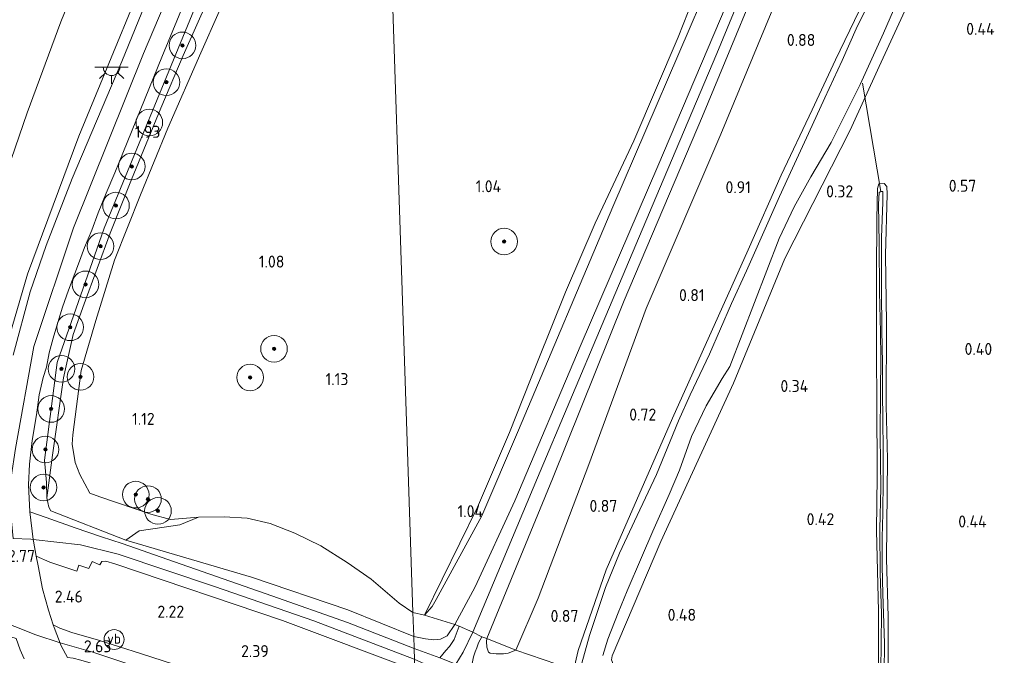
# Model space of a CAD drawing. Extents: x 126429 to 133038, y 413091 to 414846.
# Tile 30 of 256: x 126850 to 126998, y 414155 to 414251. Entities that reach past the tile are written whole.
import ezdxf
from ezdxf.enums import TextEntityAlignment as Align
from ezdxf.lldxf.tags import DXFTag

# ---------------------------------------------------------------- set-up
doc = ezdxf.new("R2010")
doc.units = 0
for name, color, linetype, lineweight in [('B-ME-BC-BETONVORM-GV', 50, 'Continuous', 18), ('B-ME-GR-BOOM-S', 90, 'Continuous', 25), ('B-ME-GR-GRAS-GV', 60, 'Continuous', 13), ('B-ME-GR-RIET-GV', 120, 'Continuous', 13), ('B-ME-GW-OPHOGING_KRUIN-G', 90, 'Continuous', 18), ('B-ME-GW-TALUD_KRUIN-G', 90, 'Continuous', 18), ('B-ME-GW-TALUD_TEEN-G', 90, 'Continuous', 18), ('B-ME-IE-MEUBILAIR_WEGMEUBILAIR-S', 7, 'Continuous', 25), ('B-ME-IE-TERREINAFSCHEIDING_DOORGANG-G', 210, 'Continuous', 18), ('B-ME-IE-TERREINAFSCHEIDING_KUNSTMATIG_HEKWERK-G', 20, 'IE-TERREINAFSCHEIDING-KUNSTMATIG', 18), ('B-ME-KW-KUNSTWERK_DUIKER-G', 170, 'Continuous', 18), ('B-ME-OG-HOOGTEPUNT-S', 7, 'Continuous', 25), ('B-ME-OG-WATER_SLOOT-G', 120, 'Continuous', 18), ('B-ME-OG-WATER_SLOOT-GV', 120, 'Continuous', 18), ('B-ME-VH-VERHARDING_ASFALT-GV', 252, 'Continuous', 18), ('B-ME-VH-VERHARDING_HALFVERHARDING-GV', 252, 'Continuous', 18), ('B-ME-VW-VERKEERSTEKEN_DRAAGCONSTRUCTIE-S', 7, 'Continuous', 25), ('B-ME-WH-WINTERBED-G', 150, 'WH-WINTERBED', 18)]:
    doc.layers.add(name, color=color, linetype=linetype, lineweight=lineweight)
doc.styles.add('NLCS-ISO', font='NLCS-ISO.ttf')
doc.styles.add('NLCS-ISO-ANNOTATIVE-T18', font='NLCS-ISO.ttf', dxfattribs={"height": 1.8})
doc.styles.get("Standard").update_dxf_attribs({"font": 'arial.ttf'})
doc.linetypes.add('IE-TERREINAFSCHEIDING-KUNSTMATIG', pattern='A,4,[82,NLCS.SHX,S=0.75,R=90,X=0,Y=0],4,-2', length=10)
tags = doc.linetypes.add('WH-WINTERBED', pattern='A,6,-3.5,["WB",Standard,S=1.8,R=0,X=-1.5,Y=-0.9],-3.5,6,-3.5,6,-3.5,6,-3.5,6,-3.5', length=51).pattern_tags.tags
tags[6] = DXFTag(74, 10)

# ---------------------------------------------------------------- blocks, each defined once
blk = doc.blocks.new('SAL-HOOGTELABEL-SO')
at = {"color": 0, "linetype": 'ByBlock', "lineweight": -2, "style": 'NLCS-ISO-ANNOTATIVE-T18'}
blk.add_attdef('HOOGTE', text='', height=1.8, dxfattribs=at).set_placement((2.79, 0), align=Align.RIGHT)
blk = doc.blocks.new('SGR-BOOM_01-SO')
at = {"linetype": 'ByBlock', "lineweight": 18}
h = blk.add_hatch(color=0, dxfattribs=at)
h.dxf.hatch_style = 1
edge = h.paths.add_edge_path()
edge.add_arc((0, 0), 0.25, 0, 360)
at = {"color": 0, "linetype": 'ByBlock', "lineweight": 18}
for radius in [2, 0.25]:
    blk.add_circle((0, 0), radius, dxfattribs=at)
blk = doc.blocks.new('SKL-ET_OV_LICHTPUNT-SO')
at = {"color": 0, "linetype": 'ByBlock', "lineweight": 18}
for points in [[(-1.25, 0), (-2.5, 0)], [(1.25, 0), (2.5, 0)], [(-0.92, -0.85), (-1.83, -1.7)], [(0, -1.25), (0, -2.5)], [(0.92, -0.85), (1.83, -1.7)]]:
    blk.add_lwpolyline(points, dxfattribs=at)
blk.add_lwpolyline([(0, 0), (1.25, 0, -1), (-1.25, 0)], format="xyb", close=True, dxfattribs=at)
blk = doc.blocks.new('SIE-WEG_PAAL_VERKEERSBORD-SO')
at = {"color": 0, "linetype": 'ByBlock', "lineweight": 18}
blk.add_circle((0, 0), 1.5, dxfattribs=at)
at = {"color": 0, "linetype": 'ByBlock', "lineweight": 18, "style": 'NLCS-ISO'}
blk.add_text('vb', height=1.5, dxfattribs=at).set_placement((0, 0.13), align=Align.MIDDLE_CENTER)

msp = doc.modelspace()

# ---------------------------------------------------------------- linework, layer by layer
at = {"layer": 'B-ME-BC-BETONVORM-GV'}
msp.add_polyline3d([(126865.506, 414172.231, 1.818), (126873.366, 414169.478, 2.027), (126887.987, 414164.408, 2.085), (126899.324, 414160.362, 2.063), (126909.327, 414156.493, 1.954), (126909.432, 414153.216, 2.059), (126889.581, 414160.669, 2.119), (126864.389, 414169.2, 1.824), (126863.038, 414169.582, 1.849), (126862.4379, 414169.5693, 1.8741), (126862.1464, 414169.0258, 2.037), (126860.9841, 414169.5669, 2.037), (126860.5094, 414168.5143, 2.1085), (126859.0221, 414168.983, 2.1635), (126858.6808, 414168.1088, 2.1965), (126854.6682, 414169.4397, 2.323), (126852.6184, 414170.325, 2.4791), (126852.2036, 414172.5841, 2.4325), (126852.168, 414172.8674, 2.4289), (126851.645, 414177.027, 2.376), (126854.082, 414176.141, 2.395), (126858.47, 414174.619, 2.137), (126862.404, 414173.256, 2.005)], close=True, dxfattribs=at)
msp.add_polyline3d([(127006.816, 414114.191, 0.859), (126987.394, 414122.053, 0.869), (126959.315, 414133.544, 0.973), (126936.646, 414142.704, 1.049), (126925.823, 414147.083, 1.385), (126918.917, 414149.791, 1.829), (126909.432, 414153.216, 2.059), (126909.327, 414156.493, 1.954), (126913.213, 414155.07, 2.025), (126915.604, 414154.117, 1.978), (126917.896, 414153.218, 2.001), (126926.71, 414149.896, 1.403), (126939.584, 414144.78, 1.123), (126958.75, 414136.943, 0.959), (126973.858, 414130.789, 0.889), (126988.971, 414124.682, 0.839), (126997.883, 414121.028, 0.831), (127011.948, 414115.304, 0.831)], dxfattribs=at)
at = {"layer": 'B-ME-GR-GRAS-GV'}
for points in [[(127000.261, 414324.498, 0.947), (126985.952, 414300.087, 1.111), (126975.245, 414276.628, 1.115), (126971.211, 414268.225, 1.133), (126964.901, 414256.716, 1.355), (126955.371, 414233.734, 1.343), (126944.192, 414207.563, 1.303), (126935.586, 414184.138, 1.279), (126927.958, 414164.037, 1.399), (126924.619, 414156.246, 1.511), (126920.25, 414157.964, 1.889), (126930.111, 414181.956, 2.001), (126940.877, 414208.732, 1.999), (126952.626, 414236.428, 1.973), (126964.284, 414264.65, 1.921), (126975.515, 414291.854, 1.933), (126986.42, 414319.144, 1.84), (126992.745, 414332.167, 1.747), (126994.678, 414337.172, 1.825), (126995.559, 414338.502, 1.813), (126996.737, 414340.227, 1.811), (126997.94, 414341.714, 1.791)], [(126930.778, 414154.125, 1.009), (126924.619, 414156.246, 1.511), (126927.958, 414164.037, 1.399), (126935.586, 414184.138, 1.279), (126944.192, 414207.563, 1.303), (126955.371, 414233.734, 1.343), (126964.901, 414256.716, 1.355), (126971.211, 414268.225, 1.133), (126975.245, 414276.628, 1.115), (126985.952, 414300.087, 1.111), (127000.261, 414324.498, 0.947)], [(126939.067, 414155.366, 0.298), (126946.395, 414172.574, 0.192), (126957.294, 414196.321, 0.14), (126964.984, 414215.07, 0.069), (126974.816, 414234.351, 0.25), (126979.138, 414243.899, 0.01), (126984.154, 414254.831, 0.262), (126987.994, 414262.687, 0.326), (126988.274, 414263.65, 0.326), (126988.367, 414264.372, 0.322), (126988.428, 414265.002, 0.322), (126988.435, 414265.643, 0.322), (126988.536, 414265.595, 0.376), (126988.725, 414266, 0.376), (126988.094, 414266.295, 0.464), (126988.979, 414268.184, 0.464), (126989.729, 414267.833, 0.464), (126989.917, 414268.235, 0.464), (126989.766, 414268.309, 0.464), (126993.028, 414273.704, 0.438), (126996.868, 414281.686, 0.4), (127011.592, 414315.547, 0.466)], [(126847.512, 414199.654, 2.229), (126851.313, 414212.702, 2.099), (126859.021, 414233.439, 2.019), (126872.239, 414265.617, 2.019)], [(126872.239, 414265.617, 2.019), (126859.021, 414233.439, 2.019), (126851.313, 414212.702, 2.099), (126847.512, 414199.654, 2.229)], [(126964.284, 414264.65, 1.921), (126952.626, 414236.428, 1.973), (126940.877, 414208.732, 1.999), (126930.111, 414181.956, 2.001), (126920.25, 414157.964, 1.889), (126919.48, 414158.243, 1.889), (126918.127, 414158.91, 1.902), (126916.106, 414159.842, 1.915), (126915.466, 414160.093, 1.907), (126918.482, 414165.743, 1.939), (126924.458, 414178.673, 2.093), (126934.392, 414202.183, 2.027), (126945.907, 414228.911, 2.019), (126958.021, 414257.466, 1.997)], [(126861.167, 414262.573, 0.86), (126856.281, 414250.59, 0.785), (126851.248, 414236.94, 0.785), (126846.402, 414222.903, 0.735)], [(126846.402, 414222.903, 0.735), (126851.248, 414236.94, 0.785), (126856.281, 414250.59, 0.785), (126861.167, 414262.573, 0.86)], [(126872.473, 414261.897, 2.204), (126865.443, 414244.645, 2.209), (126858, 414227.095, 2.115), (126854.112, 414217.011, 2.061), (126851.682, 414210.078, 2.057), (126849.136, 414200.552, 2.219)], [(126954.007, 414257.412, 0.984), (126939.169, 414222.801, 0.978), (126924.999, 414189.258, 0.968), (126919.487, 414176.408, 1.026), (126912.666, 414163.833, 0.968), (126912.047, 414162.785, 0.968), (126910.907, 414161.509, 1.174), (126918.832, 414177.69, 1.039), (126923.657, 414188.901, 1.069), (126927.875, 414199.526, 1.129), (126932.066, 414209.99, 1.084), (126936.537, 414220.343, 1.076), (126942.314, 414232.716, 1.084), (126948.992, 414248.297, 1.039), (126953.482, 414259.762, 1.046)], [(126876.346, 414252.559, 1.903), (126862.8, 414219.625, 1.908), (126855.768, 414199.427, 1.865), (126853.825, 414184.787, 2.039), (126854.128, 414181.422, 2.286), (126854.203, 414179.118, 2.288), (126854.522, 414177.729, 2.278), (126854.798, 414177.141, 2.274), (126866.033, 414172.752, 1.982), (126884.925, 414167.183, 2.013), (126899.398, 414162.291, 2.013), (126909.284, 414158.281, 1.901), (126909.327, 414156.493, 1.954), (126899.324, 414160.362, 2.063), (126887.987, 414164.408, 2.085), (126873.366, 414169.478, 2.027), (126865.506, 414172.231, 1.818), (126862.404, 414173.256, 2.005), (126858.47, 414174.619, 2.137), (126854.082, 414176.141, 2.395), (126851.645, 414177.027, 2.376), (126851.468, 414181.052, 2.252), (126851.584, 414184.161, 2.222), (126851.975, 414187.713, 2.198), (126852.653, 414191.591, 2.194), (126853.023, 414194.57, 2.132), (126853.627, 414197.18, 2.116), (126854.142, 414198.75, 2.106), (126854.569, 414200.893, 2.1), (126855.143, 414203.092, 2.088), (126855.873, 414205.464, 2.088), (126856.571, 414207.747, 2.082), (126857.457, 414210.293, 2.088), (126858.963, 414214.261, 2.084), (126859.839, 414216.691, 2.076), (126860.945, 414219.335, 2.076), (126861.88, 414221.9, 2.078), (126863.108, 414224.862, 2.08), (126864.394, 414227.935, 2.098), (126865.689, 414231.125, 2.114), (126871.47, 414245.307, 2.164), (126876.311, 414257.134, 2.18)], [(126958.021, 414257.466, 1.997), (126945.907, 414228.911, 2.019), (126934.392, 414202.183, 2.027), (126924.458, 414178.673, 2.093), (126918.482, 414165.743, 1.939), (126915.466, 414160.093, 1.907), (126910.907, 414161.509, 1.174), (126912.047, 414162.785, 0.968), (126912.666, 414163.833, 0.968), (126919.487, 414176.408, 1.026), (126924.999, 414189.258, 0.968), (126939.169, 414222.801, 0.978), (126954.007, 414257.412, 0.984)], [(126978.418, 414255.076, -0.566), (126975.715, 414249.562, -0.566), (126973.586, 414244.817, -0.566), (126970.98, 414239.177, -0.566), (126968.545, 414233.816, -0.566), (126966.157, 414228.614, -0.566), (126964.167, 414224.391, -0.566), (126961.222, 414217.731, -0.566), (126959.222, 414213.204, -0.566), (126956.965, 414208.302, -0.566), (126953.683, 414200.702, -0.566), (126950.798, 414194.586, -0.566), (126949.041, 414190.658, -0.566), (126945.724, 414182.634, -0.566), (126942.836, 414176.458, -0.566), (126940.148, 414170.781, -0.566), (126938.085, 414165.629, -0.566), (126935.667, 414158.424, -0.566), (126934.489, 414154.253, -0.566)], [(126984.154, 414254.831, 0.262), (126979.138, 414243.899, 0.01), (126974.816, 414234.351, 0.25), (126964.984, 414215.07, 0.069), (126957.294, 414196.321, 0.14), (126946.395, 414172.574, 0.192), (126939.067, 414155.366, 0.298)], [(126976.149, 414252.266, 0.497), (126972.613, 414244.917, 0.497), (126969.092, 414237.407, 0.572), (126964.436, 414227.566, 0.535), (126959.489, 414216.359, 0.535), (126948.142, 414191.054, 0.456), (126938.169, 414168.317, 0.488), (126933.967, 414156.176, 0.707), (126933.275, 414153.132, 0.671)], [(126933.275, 414153.132, 0.671), (126933.967, 414156.176, 0.707), (126938.169, 414168.317, 0.488), (126948.142, 414191.054, 0.456), (126959.489, 414216.359, 0.535), (126964.436, 414227.566, 0.535), (126969.092, 414237.407, 0.572), (126972.613, 414244.917, 0.497), (126976.149, 414252.266, 0.497)], [(126937.668, 414155.414, -0.566), (126938.422, 414157.879, -0.566), (126939.958, 414161.854, -0.566), (126941.327, 414165.127, -0.566), (126943.446, 414170.156, -0.566), (126945.171, 414174.092, -0.566), (126947.631, 414179.615, -0.566), (126949.176, 414183.266, -0.566), (126950.952, 414188.327, -0.566), (126953.197, 414192.906, -0.566), (126955.588, 414197.034, -0.566), (126956.704, 414198.838, -0.566), (126964.13, 414218.063, -0.566), (126966.389, 414222.843, -0.566), (126968.907, 414227.338, -0.566), (126971.92, 414232.47, -0.566), (126976.314, 414241.192, -0.566), (126979.811, 414248.917, -0.566), (126981.785, 414253.535, -0.566)], [(126980.449, 414147.164, 0.372), (126980.493, 414161.214, 0.394), (126980.251, 414169.97, 0.267), (126980.408, 414184.928, 0.184), (126980.18, 414192.913, 0.139), (126980.25, 414205.363, 0.169), (126980.12, 414215.593, 0.177), (126980.337, 414224.717, 0.169), (126980.275, 414225.853, 0.177), (126979.886, 414226.312, 0.147), (126979.095, 414226.259, 0.154), (126978.89, 414225.598, 0.177), (126978.771, 414221.026, 0.199), (126978.722, 414212.665, 0.192), (126978.739, 414200.354, 0.192), (126978.771, 414193.732, 0.192), (126978.84, 414182.35, 0.192), (126978.739, 414174.214, 0.214), (126979.024, 414162.075, 0.244), (126979.041, 414152.68, 0.259)], [(126979.041, 414152.68, 0.259), (126979.024, 414162.075, 0.244), (126978.739, 414174.214, 0.214), (126978.84, 414182.35, 0.192), (126978.771, 414193.732, 0.192), (126978.739, 414200.354, 0.192), (126978.722, 414212.665, 0.192), (126978.771, 414221.026, 0.199), (126978.89, 414225.598, 0.177), (126979.095, 414226.259, 0.154), (126979.886, 414226.312, 0.147), (126980.275, 414225.853, 0.177), (126980.337, 414224.717, 0.169), (126980.12, 414215.593, 0.177), (126980.25, 414205.363, 0.169), (126980.18, 414192.913, 0.139), (126980.408, 414184.928, 0.184), (126980.251, 414169.97, 0.267), (126980.493, 414161.214, 0.394), (126980.449, 414147.164, 0.372)], [(126979.892, 414152.898, -0.219), (126979.923, 414157.271, -0.219), (126979.775, 414161.751, -0.219), (126979.715, 414164.669, -0.219), (126979.598, 414168.864, -0.219), (126979.585, 414173.137, -0.219), (126979.691, 414176.758, -0.219), (126979.727, 414181.859, -0.219), (126979.738, 414186.232, -0.219), (126979.678, 414190.911, -0.219), (126979.654, 414194.881, -0.219), (126979.646, 414199.295, -0.219), (126979.56, 414204.36, -0.219), (126979.504, 414210.315, -0.219), (126979.496, 414218.232, -0.219), (126979.701, 414223.51, -0.219), (126979.675, 414225.11, -0.219), (126979.392, 414225.1, -0.219), (126979.164, 414224.966, -0.219), (126979.062, 414223.208, -0.219), (126979.14, 414217.293, -0.219), (126979.21, 414210.021, -0.219), (126979.345, 414204.003, -0.219), (126979.39, 414200.073, -0.219), (126979.335, 414195.013, -0.219), (126979.308, 414188.434, -0.219), (126979.42, 414180.594, -0.219), (126979.225, 414174.425, -0.219), (126979.317, 414167.78, -0.219), (126979.51, 414161.699, -0.219), (126979.412, 414153.057, -0.219)], [(126717.8953, 414212.8021, 2.5875), (126726.6448, 414209.4188, 2.579), (126735.1433, 414206.2452, 2.5875), (126743.2023, 414203.3026, 2.6045), (126751.1566, 414200.3602, 2.6215), (126758.5248, 414197.6279, 2.6045), (126766.8722, 414194.543, 2.579), (126774.6799, 414191.6007, 2.579), (126781.2315, 414189.0161, 2.5875), (126788.2225, 414186.0959, 2.613), (126791.3281, 414184.7154, 2.63), (126794.2418, 414183.2783, 2.579), (126800.9807, 414179.8138, 2.562), (126809.3102, 414175.4887, 2.596), (126815.6305, 414172.2342, 2.596), (126822.1185, 414169.0215, 2.579), (126827.644, 414166.4801, 2.579), (126833.6302, 414163.9801, 2.596), (126839.4874, 414161.5579, 2.579), (126844.1763, 414159.8553, 2.613), (126847.5045, 414158.6363, 2.613), (126849.5769, 414157.9634, 2.596), (126850.1833, 414156.2648, 2.651), (126850.8101, 414154.9215, 2.6601)], [(126878.6417, 414152.3963, 2.563), (126868.275, 414155.7449, 2.548), (126861.9476, 414157.7337, 2.608), (126857.9399, 414158.8728, 2.608), (126856.1335, 414159.5521, 2.593), (126855.1561, 414160.0122, 2.6097), (126854.4238, 414162.242, 2.6025), (126853.5401, 414165.4425, 2.5685), (126852.8842, 414168.877, 2.509), (126852.6184, 414170.325, 2.4791), (126854.6682, 414169.4397, 2.323), (126858.6808, 414168.1088, 2.1965), (126859.0221, 414168.983, 2.1635), (126860.5094, 414168.5143, 2.1085), (126860.9841, 414169.5669, 2.037), (126862.1464, 414169.0258, 2.037), (126862.4379, 414169.5693, 1.8741), (126863.038, 414169.582, 1.849), (126864.389, 414169.2, 1.824), (126889.581, 414160.669, 2.119), (126909.432, 414153.216, 2.059)], [(126918.23, 414155.232, 1.929), (126918.488, 414155.962, 1.893), (126918.759, 414156.572, 1.871), (126919.002, 414157.335, 1.851), (126919.48, 414158.243, 1.889), (126920.25, 414157.964, 1.889), (126920.218, 414157.54, 1.875), (126920.231, 414156.691, 1.839), (126920.486, 414155.912, 1.823), (126920.731, 414155.771, 1.767), (126921.64, 414155.66, 1.701), (126922.774, 414155.693, 1.643), (126923.467, 414155.792, 1.561), (126924.619, 414156.246, 1.511), (126930.778, 414154.125, 1.009)]]:
    msp.add_polyline3d(points, dxfattribs=at)
for points in [[(126855.06, 414185.528, 1.763), (126854.203, 414179.118, 2.288), (126854.128, 414181.422, 2.286), (126853.825, 414184.787, 2.039), (126855.768, 414199.427, 1.865), (126862.8, 414219.625, 1.908), (126876.346, 414252.559, 1.903), (126889.886, 414285.933, 2.008), (126903.739, 414317.932, 1.92), (126904.053, 414315.454, 1.591), (126901.524, 414308.789, 1.651), (126898.091, 414300.42, 1.568), (126894.912, 414293.742, 1.568), (126890.038, 414281.44, 1.681), (126886.188, 414273.25, 1.711), (126882.371, 414263.944, 1.613), (126878.38, 414253.854, 1.606), (126874.687, 414245.536, 1.643), (126871.294, 414237.631, 1.658), (126866.892, 414226.931, 1.658), (126863.696, 414218.876, 1.613), (126859.783, 414208.236, 1.531), (126858.152, 414203.662, 1.516), (126856.681, 414197.116, 1.531)], [(126909.159, 414161.886, 1.137), (126909.284, 414158.281, 1.901), (126899.398, 414162.291, 2.013), (126884.925, 414167.183, 2.013), (126866.033, 414172.752, 1.982), (126868.059, 414174.167, 1.397), (126871.791, 414174.72, 1.12), (126874.156, 414175.046, 1.075), (126876.983, 414176.23, 1.077), (126880.815, 414176.252, 1.069), (126884.273, 414176.046, 1.047), (126887.706, 414175.253, 1.114), (126891.436, 414173.799, 1.174), (126895.35, 414171.912, 1.174), (126899.278, 414169.396, 1.204), (126902.882, 414166.873, 1.219), (126907.07, 414163.312, 1.189)], [(126913.298, 414157.873, 1.907), (126912.276, 414157.783, 1.907), (126911.041, 414157.924, 1.907), (126909.284, 414158.281, 1.901), (126909.159, 414161.886, 1.137), (126910.907, 414161.509, 1.174), (126915.466, 414160.093, 1.907), (126914.291, 414158.391, 1.907)], [(126915.324, 414157.808, 1.915), (126914.639, 414156.803, 1.939), (126914.089, 414156.171, 1.959), (126913.213, 414155.07, 2.025), (126909.327, 414156.493, 1.954), (126909.284, 414158.281, 1.901), (126911.041, 414157.924, 1.907), (126912.276, 414157.783, 1.907), (126913.298, 414157.873, 1.907), (126914.291, 414158.391, 1.907), (126915.466, 414160.093, 1.907), (126916.106, 414159.842, 1.915)], [(126922.774, 414155.693, 1.643), (126921.64, 414155.66, 1.701), (126920.731, 414155.771, 1.767), (126920.486, 414155.912, 1.823), (126920.231, 414156.691, 1.839), (126920.218, 414157.54, 1.875), (126920.25, 414157.964, 1.889), (126924.619, 414156.246, 1.511), (126923.467, 414155.792, 1.561)]]:
    msp.add_polyline3d(points, close=True, dxfattribs=at)
at = {"layer": 'B-ME-GR-RIET-GV'}
for points in [[(126904.276, 414308.522, 1.229), (126909.159, 414161.886, 1.137), (126907.07, 414163.312, 1.189), (126902.882, 414166.873, 1.219), (126899.278, 414169.396, 1.204), (126895.35, 414171.912, 1.174), (126891.436, 414173.799, 1.174), (126887.706, 414175.253, 1.114), (126884.273, 414176.046, 1.047), (126880.815, 414176.252, 1.069), (126876.983, 414176.23, 1.077), (126872.773, 414175.88, 0.994), (126869.825, 414176.652, 1.017), (126862.15, 414179.244, 1.114), (126860.654, 414179.814, 1.159), (126859.129, 414182.614, 1.092), (126858.431, 414184.417, 1.229), (126857.978, 414187.152, 1.229), (126858.079, 414188.587, 1.229), (126859.376, 414198.242, 1.237), (126861.535, 414205.733, 1.222), (126864.348, 414214.797, 1.207), (126868.246, 414224.607, 1.222), (126872.377, 414234.65, 1.229), (126877.312, 414245.976, 1.199), (126882.84, 414258.414, 1.207)], [(126953.482, 414259.762, 1.046), (126948.992, 414248.297, 1.039), (126942.314, 414232.716, 1.084), (126936.537, 414220.343, 1.076), (126932.066, 414209.99, 1.084), (126927.875, 414199.526, 1.129), (126923.657, 414188.901, 1.069), (126918.832, 414177.69, 1.039), (126910.907, 414161.509, 1.174), (126909.159, 414161.886, 1.137), (126904.276, 414308.522, 1.229)], [(126882.84, 414258.414, 1.207), (126877.312, 414245.976, 1.199), (126872.377, 414234.65, 1.229), (126868.246, 414224.607, 1.222), (126864.348, 414214.797, 1.207), (126861.535, 414205.733, 1.222), (126859.376, 414198.242, 1.237), (126858.079, 414188.587, 1.229), (126857.978, 414187.152, 1.229), (126858.431, 414184.417, 1.229), (126859.129, 414182.614, 1.092), (126860.654, 414179.814, 1.159), (126862.15, 414179.244, 1.114), (126869.825, 414176.652, 1.017), (126872.773, 414175.88, 0.994), (126876.983, 414176.23, 1.077), (126874.156, 414175.046, 1.075), (126871.791, 414174.72, 1.12), (126868.059, 414174.167, 1.397), (126866.033, 414172.752, 1.982), (126854.798, 414177.141, 2.274), (126854.522, 414177.729, 2.278), (126854.203, 414179.118, 2.288), (126855.06, 414185.528, 1.763), (126856.681, 414197.116, 1.531), (126858.152, 414203.662, 1.516), (126859.783, 414208.236, 1.531), (126863.696, 414218.876, 1.613), (126866.892, 414226.931, 1.658), (126871.294, 414237.631, 1.658), (126874.687, 414245.536, 1.643), (126878.38, 414253.854, 1.606)]]:
    msp.add_polyline3d(points, dxfattribs=at)
at = {"layer": 'B-ME-GW-OPHOGING_KRUIN-G'}
for points in [[(127151.814, 414290.05, 1.638), (127126.71, 414300.733, 1.663), (127102.637, 414310.782, 1.688), (127078.565, 414320.832, 1.713), (127051.563, 414332.557, 1.739), (127034.196, 414339.68, 1.735), (127016.717, 414346.385, 1.845), (127011.376, 414347.61, 1.777), (127006.865, 414347.614, 1.819), (127002.31, 414346.409, 1.789), (126998.118, 414343.67, 1.789), (126994.282, 414339.328, 1.79), (126989.043, 414327.947, 1.821), (126980.379, 414307.402, 1.867), (126971.716, 414286.857, 1.913), (126963.24, 414266.366, 1.96), (126954.764, 414245.875, 2.006), (126946.153, 414225.503, 2.003), (126937.542, 414205.132, 2), (126927.85, 414182.109, 1.951), (126918.127, 414158.91, 1.902), (126916.705, 414155.916, 1.957)], [(126849.469, 414186.5, 2.397), (126852.261, 414201.823, 2.2), (126858.221, 414219.672, 2.118), (126868.703, 414245.874, 2.216), (126882.833, 414279.143, 2.194), (126894.518, 414306.999, 2.194), (126903.6169, 414328.3054, 2.192)], [(126849.469, 414186.5, 2.397), (126848.844, 414182.229, 2.457), (126848.695, 414177.715, 2.57), (126849.125, 414172.994, 2.682), (126851.79, 414172.91, 2.48), (126852.168, 414172.8674, 2.4289), (126859.235, 414172.071, 1.993), (126864.911, 414170.636, 1.82), (126879.343, 414165.794, 1.948), (126894.268, 414160.627, 2.053), (126909.331, 414154.867, 2.007)], [(126909.331, 414154.867, 2.007), (126914.804, 414152.448, 1.978), (126915.604, 414154.117, 1.978), (126916.705, 414155.916, 1.957)]]:
    msp.add_polyline3d(points, dxfattribs=at)
at = {"layer": 'B-ME-GW-TALUD_KRUIN-G'}
for points in [[(126998.332, 414345.205, 1.789), (126996.28, 414343.469, 1.789), (126994.622, 414341.413, 1.789), (126993.286, 414339.514, 1.789), (126991.82, 414337.25, 1.791), (126989.722, 414333.799, 1.789), (126984.273, 414320.464, 1.857), (126971.75, 414290.581, 1.903), (126958.021, 414257.466, 1.997), (126945.907, 414228.911, 2.019), (126934.392, 414202.183, 2.027), (126924.458, 414178.673, 2.093), (126918.482, 414165.743, 1.939), (126915.466, 414160.093, 1.907), (126914.291, 414158.391, 1.907), (126913.298, 414157.873, 1.907), (126912.276, 414157.783, 1.907), (126911.041, 414157.924, 1.907), (126909.284, 414158.281, 1.901)], [(126920.486, 414155.912, 1.823), (126920.231, 414156.691, 1.839), (126920.218, 414157.54, 1.875), (126920.25, 414157.964, 1.889), (126930.111, 414181.956, 2.001), (126940.877, 414208.732, 1.999), (126952.626, 414236.428, 1.973), (126964.284, 414264.65, 1.921), (126975.515, 414291.854, 1.933), (126986.42, 414319.144, 1.84), (126992.745, 414332.167, 1.747), (126994.678, 414337.172, 1.825), (126995.559, 414338.502, 1.813), (126996.737, 414340.227, 1.811), (126997.94, 414341.714, 1.791)], [(126903.739, 414317.932, 1.92), (126889.886, 414285.933, 2.008), (126876.346, 414252.559, 1.903), (126862.8, 414219.625, 1.908), (126855.768, 414199.427, 1.865), (126853.825, 414184.787, 2.039), (126854.128, 414181.422, 2.286), (126854.203, 414179.118, 2.288), (126854.522, 414177.729, 2.278), (126854.798, 414177.141, 2.274)], [(126886.433, 414299.689, 2.016), (126872.239, 414265.617, 2.019), (126859.021, 414233.439, 2.019), (126851.313, 414212.702, 2.099), (126847.512, 414199.654, 2.229), (126846.504, 414194.985, 2.293), (126846.039, 414190.595, 2.315), (126845.85, 414188.76, 2.321)], [(126866.033, 414172.752, 1.982), (126884.925, 414167.183, 2.013), (126899.398, 414162.291, 2.013), (126909.284, 414158.281, 1.901)]]:
    msp.add_polyline3d(points, dxfattribs=at)
at = {"layer": 'B-ME-GW-TALUD_TEEN-G'}
for points in [[(126910.907, 414161.509, 1.174), (126912.047, 414162.785, 0.968), (126912.666, 414163.833, 0.968), (126919.487, 414176.408, 1.026), (126924.999, 414189.258, 0.968), (126939.169, 414222.801, 0.978), (126954.007, 414257.412, 0.984), (126968.53, 414293.89, 0.988), (126974.646, 414309.022, 0.99), (126978.097, 414317.011, 1.012), (126982.866, 414330.387, 1.028), (126983.845, 414333.475, 1.03)], [(126883.87, 414323.875, 0.535), (126884.315, 414316.599, 0.805), (126883.906, 414311.691, 0.948), (126881.906, 414306.301, 1.023), (126877.014, 414296.599, 0.873), (126868.484, 414279.32, 0.885), (126861.167, 414262.573, 0.86), (126856.281, 414250.59, 0.785), (126851.248, 414236.94, 0.785), (126846.402, 414222.903, 0.735), (126839.686, 414207.793, 0.669)], [(127000.261, 414324.498, 0.947), (126985.952, 414300.087, 1.111), (126975.245, 414276.628, 1.115), (126971.211, 414268.225, 1.133), (126964.901, 414256.716, 1.355), (126955.371, 414233.734, 1.343), (126944.192, 414207.563, 1.303), (126935.586, 414184.138, 1.279), (126927.958, 414164.037, 1.399), (126924.619, 414156.246, 1.511), (126923.467, 414155.792, 1.561), (126922.774, 414155.693, 1.643), (126921.64, 414155.66, 1.701), (126920.731, 414155.771, 1.767), (126920.486, 414155.912, 1.823)], [(126859.129, 414182.614, 1.092), (126858.431, 414184.417, 1.229), (126857.978, 414187.152, 1.229), (126858.079, 414188.587, 1.229), (126859.376, 414198.242, 1.237), (126861.535, 414205.733, 1.222), (126864.348, 414214.797, 1.207), (126868.246, 414224.607, 1.222), (126872.377, 414234.65, 1.229), (126877.312, 414245.976, 1.199), (126882.84, 414258.414, 1.207), (126887.006, 414268.8, 1.222), (126890.528, 414277.855, 1.222), (126894.642, 414287.98, 1.259), (126898.471, 414297.589, 1.274), (126904.276, 414308.522, 1.229)]]:
    msp.add_polyline3d(points, dxfattribs=at)
at = {"layer": 'B-ME-IE-TERREINAFSCHEIDING_DOORGANG-G'}
msp.add_polyline3d([(126919.48, 414158.243, 1.889), (126918.127, 414158.91, 1.902), (126916.106, 414159.842, 1.915)], dxfattribs=at)
at = {"layer": 'B-ME-IE-TERREINAFSCHEIDING_KUNSTMATIG_HEKWERK-G'}
for points in [[(126958.624, 414271.347, 0.986), (126953.482, 414259.762, 1.046), (126948.992, 414248.297, 1.039), (126942.314, 414232.716, 1.084), (126936.537, 414220.343, 1.076), (126932.066, 414209.99, 1.084), (126927.875, 414199.526, 1.129), (126923.657, 414188.901, 1.069), (126918.832, 414177.69, 1.039)], [(126985.216, 414267.147, 0.54), (126983.029, 414264.337, 0.58), (126981.102, 414261.326, 0.535), (126978.42, 414256.985, 0.467), (126976.149, 414252.266, 0.497), (126972.613, 414244.917, 0.497), (126969.092, 414237.407, 0.572), (126964.436, 414227.566, 0.535), (126959.489, 414216.359, 0.535), (126948.142, 414191.054, 0.456), (126938.169, 414168.317, 0.488), (126933.967, 414156.176, 0.707), (126933.275, 414153.132, 0.671)], [(126909.159, 414161.886, 1.137), (126907.07, 414163.312, 1.189), (126902.882, 414166.873, 1.219), (126899.278, 414169.396, 1.204), (126895.35, 414171.912, 1.174), (126891.436, 414173.799, 1.174), (126887.706, 414175.253, 1.114), (126884.273, 414176.046, 1.047), (126880.815, 414176.252, 1.069), (126876.983, 414176.23, 1.077), (126872.773, 414175.88, 0.994), (126869.825, 414176.652, 1.017), (126862.15, 414179.244, 1.114), (126860.654, 414179.814, 1.159), (126859.129, 414182.614, 1.092)], [(126854.798, 414177.141, 2.274), (126866.033, 414172.752, 1.982)], [(126916.106, 414159.842, 1.915), (126915.466, 414160.093, 1.907), (126910.907, 414161.509, 1.174), (126918.832, 414177.69, 1.039)], [(126910.907, 414161.509, 1.174), (126909.159, 414161.886, 1.137)], [(126920.25, 414157.964, 1.889), (126919.48, 414158.243, 1.889)], [(126920.25, 414157.964, 1.889), (126924.619, 414156.246, 1.511), (126930.778, 414154.125, 1.009), (126933.275, 414153.132, 0.671)]]:
    msp.add_polyline3d(points, dxfattribs=at)
at = {"layer": 'B-ME-KW-KUNSTWERK_DUIKER-G'}
msp.add_polyline3d([(126979.392, 414225.1, -0.219), (126976.625, 414241.404, -0.566)], dxfattribs=at)
at = {"layer": 'B-ME-OG-WATER_SLOOT-G'}
for points in [[(126993.391, 414130.321, 0.304), (126993.317, 414131.035, 0.298), (126992.785, 414131.628, 0.29), (126992.25, 414131.938, 0.29), (126959.605, 414145.093, 0.288), (126939.21, 414154.151, 0.304), (126938.985, 414154.762, 0.3), (126939.067, 414155.366, 0.298), (126946.395, 414172.574, 0.192), (126957.294, 414196.321, 0.14), (126964.984, 414215.07, 0.069), (126974.816, 414234.351, 0.25), (126979.138, 414243.899, 0.01), (126984.154, 414254.831, 0.262), (126987.994, 414262.687, 0.326), (126988.274, 414263.65, 0.326), (126988.367, 414264.372, 0.322), (126988.428, 414265.002, 0.322), (126988.435, 414265.643, 0.322)], [(126980.449, 414147.164, 0.372), (126980.493, 414161.214, 0.394), (126980.251, 414169.97, 0.267), (126980.408, 414184.928, 0.184), (126980.18, 414192.913, 0.139), (126980.25, 414205.363, 0.169), (126980.12, 414215.593, 0.177), (126980.337, 414224.717, 0.169), (126980.275, 414225.853, 0.177), (126979.886, 414226.312, 0.147), (126979.095, 414226.259, 0.154), (126978.89, 414225.598, 0.177), (126978.771, 414221.026, 0.199), (126978.722, 414212.665, 0.192), (126978.739, 414200.354, 0.192), (126978.771, 414193.732, 0.192), (126978.84, 414182.35, 0.192), (126978.739, 414174.214, 0.214), (126979.024, 414162.075, 0.244), (126979.041, 414152.68, 0.259)]]:
    msp.add_polyline3d(points, dxfattribs=at)
at = {"layer": 'B-ME-OG-WATER_SLOOT-GV'}
for points in [[(126934.489, 414154.253, -0.566), (126935.667, 414158.424, -0.566), (126938.085, 414165.629, -0.566), (126940.148, 414170.781, -0.566), (126942.836, 414176.458, -0.566), (126945.724, 414182.634, -0.566), (126949.041, 414190.658, -0.566), (126950.798, 414194.586, -0.566), (126953.683, 414200.702, -0.566), (126956.965, 414208.302, -0.566), (126959.222, 414213.204, -0.566), (126961.222, 414217.731, -0.566), (126964.167, 414224.391, -0.566), (126966.157, 414228.614, -0.566), (126968.545, 414233.816, -0.566), (126970.98, 414239.177, -0.566), (126973.586, 414244.817, -0.566), (126975.715, 414249.562, -0.566), (126978.418, 414255.076, -0.566)], [(126981.785, 414253.535, -0.566), (126979.811, 414248.917, -0.566), (126976.314, 414241.192, -0.566), (126971.92, 414232.47, -0.566), (126968.907, 414227.338, -0.566), (126966.389, 414222.843, -0.566), (126964.13, 414218.063, -0.566), (126956.704, 414198.838, -0.566), (126955.588, 414197.034, -0.566), (126953.197, 414192.906, -0.566), (126950.952, 414188.327, -0.566), (126949.176, 414183.266, -0.566), (126947.631, 414179.615, -0.566), (126945.171, 414174.092, -0.566), (126943.446, 414170.156, -0.566), (126941.327, 414165.127, -0.566), (126939.958, 414161.854, -0.566), (126938.422, 414157.879, -0.566), (126937.668, 414155.414, -0.566)], [(126979.412, 414153.057, -0.219), (126979.51, 414161.699, -0.219), (126979.317, 414167.78, -0.219), (126979.225, 414174.425, -0.219), (126979.42, 414180.594, -0.219), (126979.308, 414188.434, -0.219), (126979.335, 414195.013, -0.219), (126979.39, 414200.073, -0.219), (126979.345, 414204.003, -0.219), (126979.21, 414210.021, -0.219), (126979.14, 414217.293, -0.219), (126979.062, 414223.208, -0.219), (126979.164, 414224.966, -0.219), (126979.392, 414225.1, -0.219), (126979.675, 414225.11, -0.219), (126979.701, 414223.51, -0.219), (126979.496, 414218.232, -0.219), (126979.504, 414210.315, -0.219), (126979.56, 414204.36, -0.219), (126979.646, 414199.295, -0.219), (126979.654, 414194.881, -0.219), (126979.678, 414190.911, -0.219), (126979.738, 414186.232, -0.219), (126979.727, 414181.859, -0.219), (126979.691, 414176.758, -0.219), (126979.585, 414173.137, -0.219), (126979.598, 414168.864, -0.219), (126979.715, 414164.669, -0.219), (126979.775, 414161.751, -0.219), (126979.923, 414157.271, -0.219), (126979.892, 414152.898, -0.219)]]:
    msp.add_polyline3d(points, dxfattribs=at)
at = {"layer": 'B-ME-VH-VERHARDING_ASFALT-GV'}
for points in [[(126849.136, 414200.552, 2.219), (126851.682, 414210.078, 2.057), (126854.112, 414217.011, 2.061), (126858, 414227.095, 2.115), (126865.443, 414244.645, 2.209), (126872.473, 414261.897, 2.204)], [(126876.311, 414257.134, 2.18), (126871.47, 414245.307, 2.164), (126865.689, 414231.125, 2.114), (126864.394, 414227.935, 2.098), (126863.108, 414224.862, 2.08), (126861.88, 414221.9, 2.078), (126860.945, 414219.335, 2.076), (126859.839, 414216.691, 2.076), (126858.963, 414214.261, 2.084), (126857.457, 414210.293, 2.088), (126856.571, 414207.747, 2.082), (126855.873, 414205.464, 2.088), (126855.143, 414203.092, 2.088), (126854.569, 414200.893, 2.1), (126854.142, 414198.75, 2.106), (126853.627, 414197.18, 2.116), (126853.023, 414194.57, 2.132), (126852.653, 414191.591, 2.194), (126851.975, 414187.713, 2.198), (126851.584, 414184.161, 2.222), (126851.468, 414181.052, 2.252), (126851.645, 414177.027, 2.376), (126852.168, 414172.8674, 2.4289), (126852.2036, 414172.5841, 2.4325), (126852.6184, 414170.325, 2.4791), (126852.8842, 414168.877, 2.509), (126853.5401, 414165.4425, 2.5685), (126854.4238, 414162.242, 2.6025), (126855.1561, 414160.0122, 2.6097), (126855.2826, 414159.627, 2.611), (126856.3699, 414156.8913, 2.6025), (126857.3102, 414155.1235, 2.6025)], [(126850.8101, 414154.9215, 2.6601), (126850.1833, 414156.2648, 2.651), (126849.5769, 414157.9634, 2.596)]]:
    msp.add_polyline3d(points, dxfattribs=at)
msp.add_polyline3d([(126909.8848, 414141.0061, 2.6645), (126910.0405, 414136.9519, 2.606), (126902.7251, 414139.956, 2.5705), (126896.3732, 414142.4629, 2.6155), (126888.2002, 414145.3709, 2.578), (126880.0667, 414148.0942, 2.533), (126873.236, 414150.3907, 2.563), (126866.4437, 414152.3928, 2.5705), (126860.5252, 414154.3683, 2.563), (126859.2974, 414154.7406, 2.5705), (126858.1593, 414155.0222, 2.593), (126857.3102, 414155.1235, 2.6025), (126856.3699, 414156.8913, 2.6025), (126855.2826, 414159.627, 2.611), (126855.1561, 414160.0122, 2.6097), (126856.1335, 414159.5521, 2.593), (126857.9399, 414158.8728, 2.608), (126861.9476, 414157.7337, 2.608), (126868.275, 414155.7449, 2.548), (126878.6417, 414152.3963, 2.563), (126888.7488, 414148.9589, 2.593), (126894.3601, 414147.0922, 2.6155), (126902.1801, 414144.1265, 2.6305), (126906.8355, 414142.2542, 2.5855)], close=True, dxfattribs=at)
at = {"layer": 'B-ME-VH-VERHARDING_HALFVERHARDING-GV'}
msp.add_polyline3d([(126918.02, 414154.027, 1.949), (126917.896, 414153.218, 2.001), (126915.604, 414154.117, 1.978), (126913.213, 414155.07, 2.025), (126914.089, 414156.171, 1.959), (126914.639, 414156.803, 1.939), (126915.324, 414157.808, 1.915), (126916.106, 414159.842, 1.915), (126918.127, 414158.91, 1.902), (126919.48, 414158.243, 1.889), (126919.002, 414157.335, 1.851), (126918.759, 414156.572, 1.871), (126918.488, 414155.962, 1.893), (126918.23, 414155.232, 1.929), (126918.088, 414154.492, 1.943)], close=True, dxfattribs=at)
at = {"layer": 'B-ME-WH-WINTERBED-G'}
for points in [[(126852.5522, 414158.5138, 2.5837), (126846.2015, 414161.0582, 2.568), (126840.078, 414163.1803, 2.568), (126833.4931, 414165.9298, 2.549), (126826.2229, 414169.0219, 2.587), (126816.0173, 414173.9746, 2.549), (126803.323, 414180.7238, 2.5395), (126798.4667, 414183.3714, 2.549), (126794.7567, 414185.2449, 2.5965), (126790.0327, 414187.4801, 2.5585), (126785.2183, 414189.4559, 2.568), (126780.3664, 414191.3335, 2.549), (126773.5021, 414193.9149, 2.549), (126765.5762, 414196.9041, 2.53), (126757.7562, 414199.7024, 2.5015), (126750.1366, 414202.6019, 2.511), (126743.2176, 414205.2041, 2.511), (126735.7626, 414208.0825, 2.5015), (126729.158, 414210.4524, 2.5015), (126719.8163, 414214.009, 2.5015)], [(126909.96, 414139.0477, 2.5959), (126903.7041, 414141.432, 2.6348), (126897.3188, 414143.7706, 2.5978), (126890.0698, 414146.3985, 2.5978), (126884.6134, 414148.138, 2.6058), (126876.3661, 414150.9033, 2.5818), (126868.7633, 414153.3881, 2.5818), (126861.1007, 414155.9116, 2.6298), (126856.1975, 414157.3252, 2.6038), (126852.5522, 414158.5138, 2.5837)]]:
    msp.add_polyline3d(points, dxfattribs=at)

# ---------------------------------------------------------------- block references
at = {"layer": 'B-ME-GR-BOOM-S'}
for p in [(126874.55, 414247.072, 1.98), (126872.149, 414241.537, 1.89), (126869.584, 414235.483, 1.913), (126866.955, 414228.883, 1.958), (126864.58, 414223.003, 1.928), (126862.256, 414216.898, 1.883), (126922.844, 414217.6, 1.31), (126860.009, 414211.175, 1.92), (126857.712, 414204.724, 1.898), (126888.3, 414201.497, 1.032), (126856.395, 414198.475, 1.913), (126859.246, 414197.273, 1.236), (126884.711, 414197.196, 1.114), (126854.845, 414192.459, 1.913), (126853.982, 414186.373, 1.966), (126853.702, 414180.669, 2.138), (126867.541, 414179.592, 1.058), (126869.378, 414178.927, 1.073), (126870.884, 414177.141, 1.193)]:
    msp.add_blockref('SGR-BOOM_01-SO', p, dxfattribs=at)
at = {"layer": 'B-ME-IE-MEUBILAIR_WEGMEUBILAIR-S'}
msp.add_blockref('SKL-ET_OV_LICHTPUNT-SO', (126863.923, 414243.779, 2.067), dxfattribs=at)
at = {"layer": 'B-ME-OG-HOOGTEPUNT-S'}
for p, values in [((126993.685, 414248.648, 0.444), {'HOOGTE': '0.44'}), ((126966.774, 414246.986, 0.881), {'HOOGTE': '0.88'}), ((126868.454, 414233.194, 1.933), {'HOOGTE': '1.93'}), ((126919.612, 414225.01, 1.035), {'HOOGTE': '1.04'}), ((126957.094, 414224.871, 0.906), {'HOOGTE': '0.91'}), ((126972.46, 414224.243, 0.315), {'HOOGTE': '0.32'}), ((126990.934, 414225.085, 0.568), {'HOOGTE': '0.57'}), ((126887.072, 414213.694, 1.081), {'HOOGTE': '1.08'}), ((126950.15, 414208.661, 0.806), {'HOOGTE': '0.81'}), ((126993.326, 414200.572, 0.4), {'HOOGTE': '0.40'}), ((126896.683, 414196.046, 1.131), {'HOOGTE': '1.13'}), ((126965.713, 414195.008, 0.344), {'HOOGTE': '0.34'}), ((126867.594, 414190.074, 1.118), {'HOOGTE': '1.12'}), ((126942.893, 414190.715, 0.718), {'HOOGTE': '0.72'}), ((126937.049, 414176.997, 0.868), {'HOOGTE': '0.87'}), ((126916.899, 414176.212, 1.035), {'HOOGTE': '1.04'}), ((126969.612, 414175.01, 0.417), {'HOOGTE': '0.42'}), ((126992.492, 414174.66, 0.444), {'HOOGTE': '0.44'}), ((126849.6367, 414169.4814, 2.7695), {'HOOGTE': '2.77'}), ((126856.808, 414163.38, 2.455), {'HOOGTE': '2.46'}), ((126872.0252, 414161.1185, 2.215), {'HOOGTE': '2.22'}), ((126931.208, 414160.469, 0.868), {'HOOGTE': '0.87'}), ((126948.872, 414160.639, 0.481), {'HOOGTE': '0.48'}), ((126861.1002, 414155.9116, 2.6298), {'HOOGTE': '2.63'}), ((126884.718, 414155.189, 2.393), {'HOOGTE': '2.39'})]:
    msp.add_blockref('SAL-HOOGTELABEL-SO', p, dxfattribs=at).add_auto_attribs(values)
at = {"layer": 'B-ME-VW-VERKEERSTEKEN_DRAAGCONSTRUCTIE-S'}
msp.add_blockref('SIE-WEG_PAAL_VERKEERSBORD-SO', (126864.2969, 414157.8256, 2.6438), dxfattribs=at)

doc.saveas('drawing.dxf')
